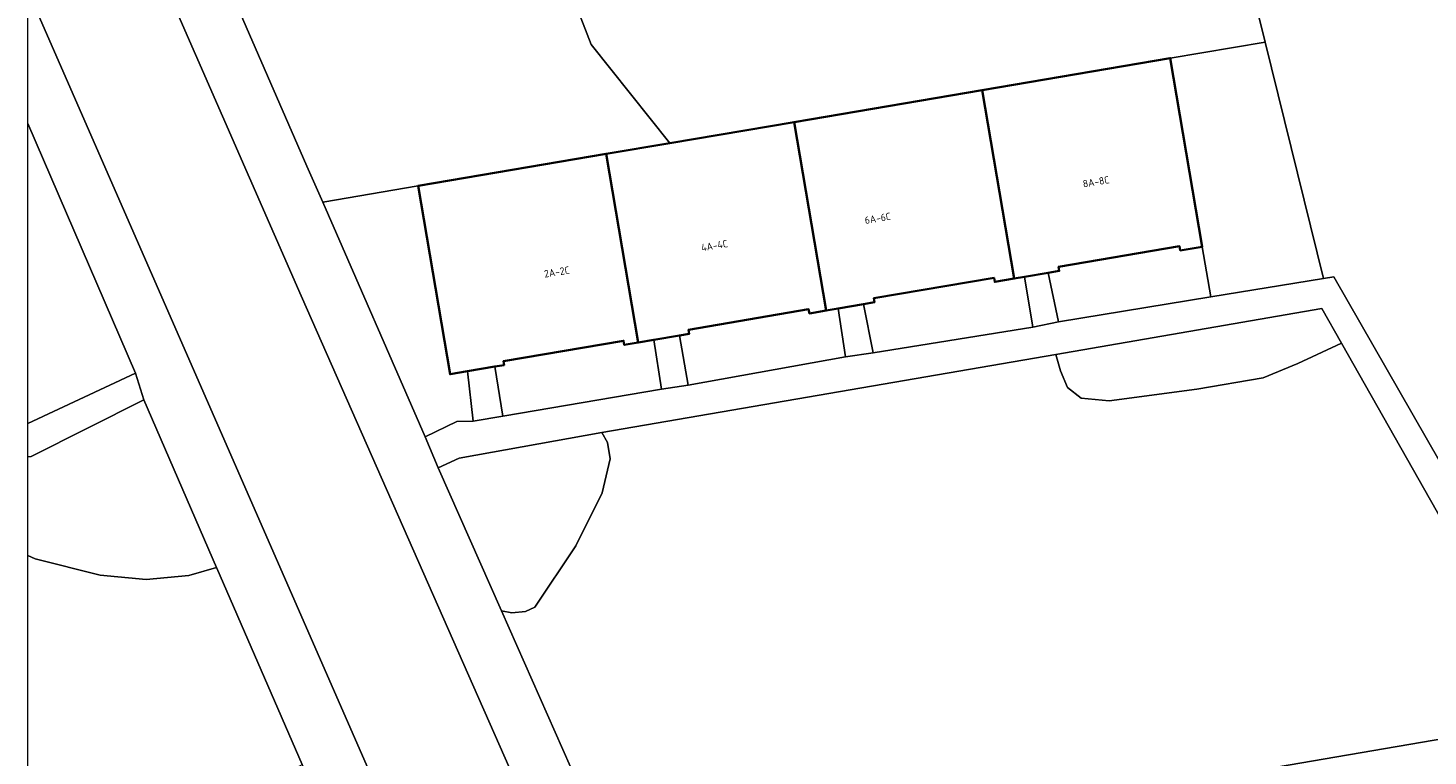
# Model space of a CAD drawing. Header units: metres. Extents: x 154991 to 155595, y 461305 to 461800.
# Tile 13 of 88: x 155002 to 155071, y 461448 to 461484. Entities that reach past the tile are written whole.
import ezdxf
from ezdxf.enums import TextEntityAlignment as Align

# ---------------------------------------------------------------- set-up
doc = ezdxf.new("R2010")
doc.units = ezdxf.units.M
for name, color, linetype, lineweight in [('B-WE-GR-BEPLANTING_CULTUUR_HEESTERS-GV', 90, 'Continuous', 18), ('B-WE-OG-BEBOUWING-GV', 7, 'Continuous', 35), ('B-WE-OG-BEBOUWING-T18', 10, 'Continuous', 18), ('B-WE-OG-TERREIN_BEGROEID-GV', 7, 'Continuous', 18), ('B-WE-OG-TERREIN_ERF-GV', 7, 'Continuous', 18), ('B-WE-VH-VERHARDING_BETONSTRAATSTEEN-GV', 7, 'Continuous', 18), ('B-WE-VH-VERHARDING_TEGEL-GV', 252, 'Continuous', 18)]:
    doc.layers.add(name, color=color, linetype=linetype, lineweight=lineweight)
doc.layers.add('X-XX-AL-HULPLIJN-G', color=210, linetype='Continuous', lineweight=18, plot=False)
doc.styles.add('NLCS-ISO-M200-T18', font='NLCS-ISO.ttf', dxfattribs={"height": 0.36})

msp = doc.modelspace()

# ---------------------------------------------------------------- linework, layer by layer
at = {"layer": 'B-WE-GR-BEPLANTING_CULTUUR_HEESTERS-GV', "flags": 128}
for points in [[(155065.859, 461471.425), (155062.992, 461483), (155058.353, 461482.212), (155059.922, 461472.977), (155060.337, 461470.523)], [(155021.855, 461463.66), (155023.409, 461464.413), (155024.207, 461464.433), (155023.935, 461466.875), (155023.082, 461466.731), (155021.515, 461475.954), (155016.842, 461475.16)], [(155025.594, 461455.134), (155026.103, 461455.041), (155026.774, 461455.102), (155027.224, 461455.313), (155029.242, 461458.321), (155030.536, 461460.925), (155030.917, 461462.584), (155030.79, 461463.379), (155030.511, 461463.869), (155023.533, 461462.613), (155022.493, 461462.138)]]:
    msp.add_lwpolyline(points, close=True, dxfattribs=at)
for points in [[(155002.41, 461464.323), (155007.674, 461466.776), (155002.41, 461479.01)], [(155002.41, 461457.844), (155002.76, 461457.688), (155005.94, 461456.887), (155008.191, 461456.683), (155010.291, 461456.87), (155011.648, 461457.259), (155008.08, 461465.479), (155002.561, 461462.699), (155002.41, 461462.68)], [(155079.564, 461445.613), (155077.179, 461449.823), (155040.955, 461443.617)]]:
    msp.add_lwpolyline(points, dxfattribs=at)
at = {"layer": 'B-WE-OG-BEBOUWING-GV', "flags": 128}
for points in [[(155051.217, 461471.499), (155052.38, 461471.697), (155052.916, 461471.788), (155052.882, 461471.988), (155058.808, 461472.995), (155058.842, 461472.794), (155059.922, 461472.977), (155058.353, 461482.212), (155049.143, 461480.647), (155050.712, 461471.414)], [(155041.502, 461469.852), (155042.085, 461469.951), (155043.331, 461470.162), (155043.862, 461470.253), (155043.828, 461470.449), (155049.722, 461471.45), (155049.755, 461471.251), (155050.712, 461471.414), (155049.143, 461480.647), (155039.934, 461479.083)], [(155039.934, 461479.083), (155033.851, 461478.049), (155030.724, 461477.518), (155032.293, 461468.284), (155033.056, 461468.414), (155034.317, 461468.628), (155034.795, 461468.71), (155034.761, 461468.909), (155040.642, 461469.909), (155040.676, 461469.711), (155041.502, 461469.852)], [(155023.935, 461466.875), (155025.274, 461467.103), (155025.725, 461467.179), (155025.694, 461467.367), (155031.577, 461468.366), (155031.611, 461468.168), (155032.293, 461468.284), (155030.724, 461477.518), (155021.515, 461475.954), (155023.082, 461466.731)]]:
    msp.add_lwpolyline(points, close=True, dxfattribs=at)
at = {"layer": 'B-WE-OG-TERREIN_BEGROEID-GV', "flags": 128}
for points in [[(155073.354, 461490.076), (155068.925, 461498.261), (155067.219, 461497.426), (155066.698, 461497.171), (155063.978, 461494.726), (155062.32, 461492.395), (155061.813, 461490.721), (155061.581, 461489.954), (155062.014, 461486.95), (155062.992, 461483), (155065.859, 461471.425)], [(155029.289, 461484.7), (155029.99, 461482.878), (155033.851, 461478.049), (155039.934, 461479.083), (155049.143, 461480.647), (155058.353, 461482.212), (155062.992, 461483), (155062.014, 461486.95)], [(155065.859, 461471.425), (155066.368, 461471.508), (155078.655, 461450.058), (155079.917, 461450.223), (155081.014, 461449.699), (155083.269, 461447.559)], [(155040.955, 461443.617), (155077.179, 461449.823), (155066.738, 461468.255), (155064.593, 461467.257), (155062.896, 461466.552), (155059.653, 461465.994), (155055.36, 461465.426), (155053.995, 461465.563), (155053.324, 461466.081), (155052.975, 461466.9), (155052.742, 461467.702), (155030.511, 461463.869), (155030.79, 461463.379), (155030.917, 461462.584), (155030.536, 461460.925), (155029.242, 461458.321), (155027.224, 461455.313), (155026.774, 461455.102), (155026.103, 461455.041), (155025.594, 461455.134), (155030.857, 461443.249)], [(155002.41, 461443.479), (155011.23, 461444.603), (155013.336, 461446.067), (155015.716, 461447.543), (155015.841, 461447.62), (155011.661, 461457.229), (155011.648, 461457.259), (155010.291, 461456.87), (155008.191, 461456.683), (155005.94, 461456.887), (155002.76, 461457.688), (155002.41, 461457.844)]]:
    msp.add_lwpolyline(points, dxfattribs=at)
for points in [[(155025.231, 461491.373), (155012.213, 461485.779), (155016.071, 461476.928), (155016.842, 461475.16), (155021.515, 461475.954), (155030.724, 461477.518), (155033.851, 461478.049), (155029.99, 461482.878), (155029.289, 461484.7), (155029.569, 461486.522), (155031.391, 461488.765), (155031.51, 461488.841), (155031.433, 461488.984), (155026.29, 461488.007), (155025.966, 461489.715)], [(155052.742, 461467.702), (155052.975, 461466.9), (155053.324, 461466.081), (155053.995, 461465.563), (155055.36, 461465.426), (155059.653, 461465.994), (155062.896, 461466.552), (155064.593, 461467.257), (155066.738, 461468.255), (155065.778, 461469.95)]]:
    msp.add_lwpolyline(points, close=True, dxfattribs=at)
at = {"layer": 'B-WE-OG-TERREIN_ERF-GV', "flags": 128}
for points in [[(155059.922, 461472.977), (155058.842, 461472.794), (155058.808, 461472.995), (155052.882, 461471.988), (155052.916, 461471.788), (155052.38, 461471.697), (155052.879, 461469.304), (155060.337, 461470.523)], [(155043.799, 461467.776), (155051.622, 461469.04), (155051.217, 461471.499), (155050.712, 461471.414), (155049.755, 461471.251), (155049.722, 461471.45), (155043.828, 461470.449), (155043.862, 461470.253), (155043.331, 461470.162)], [(155051.622, 461469.04), (155052.879, 461469.304), (155052.38, 461471.697), (155051.217, 461471.499)], [(155042.454, 461467.583), (155043.799, 461467.776), (155043.331, 461470.162), (155042.085, 461469.951)], [(155034.737, 461466.193), (155042.454, 461467.583), (155042.085, 461469.951), (155041.502, 461469.852), (155040.676, 461469.711), (155040.642, 461469.909), (155034.761, 461468.909), (155034.795, 461468.71), (155034.317, 461468.628)], [(155033.431, 461466.004), (155034.737, 461466.193), (155034.317, 461468.628), (155033.056, 461468.414)], [(155025.661, 461464.682), (155033.431, 461466.004), (155033.056, 461468.414), (155032.293, 461468.284), (155031.611, 461468.168), (155031.577, 461468.366), (155025.694, 461467.367), (155025.725, 461467.179), (155025.274, 461467.103)], [(155024.207, 461464.433), (155025.661, 461464.682), (155025.274, 461467.103), (155023.935, 461466.875)]]:
    msp.add_lwpolyline(points, close=True, dxfattribs=at)
at = {"layer": 'B-WE-VH-VERHARDING_BETONSTRAATSTEEN-GV', "flags": 128}
msp.add_lwpolyline([(155002.41, 461485.525), (155025.424, 461432.891), (155055.451, 461364.22), (155058.584, 461357.125), (155058.843, 461356.548), (155064.522, 461359.028), (155064.257, 461359.644), (155062.343, 461363.96), (155056.289, 461377.715), (155037.95, 461419.798), (155030.1, 461437.969), (155028.94, 461437.474), (155027.977, 461439.596), (155029.208, 461440.153), (155015.783, 461470.562), (155002.904, 461500), (155002.41, 461501.146)], dxfattribs=at)
at = {"layer": 'B-WE-VH-VERHARDING_TEGEL-GV', "flags": 128}
for points in [[(155030.857, 461443.249), (155025.594, 461455.134), (155022.493, 461462.138), (155021.855, 461463.66), (155016.842, 461475.16), (155016.071, 461476.928), (155012.213, 461485.779), (155011.813, 461486.696), (155010.559, 461489.473), (155010.159, 461490.39), (155005.964, 461500), (155002.41, 461508.319)], [(155002.41, 461501.146), (155002.904, 461500), (155015.783, 461470.562), (155029.208, 461440.153)], [(155015.841, 461447.62), (155022.788, 461431.739), (155023.733, 461429.579), (155024.381, 461428.107), (155028.918, 461417.711), (155032.369, 461409.831), (155039.592, 461393.305), (155040.14, 461392.083), (155044.359, 461382.577), (155048.137, 461373.931), (155052.888, 461362.975), (155056.864, 461353.866), (155057.18, 461353.142), (155059.854, 461354.145), (155059.392, 461355.327), (155058.843, 461356.548), (155058.584, 461357.125), (155055.451, 461364.22), (155025.424, 461432.891), (155002.41, 461485.525)], [(155002.41, 461479.01), (155007.674, 461466.776), (155008.08, 461465.479), (155011.648, 461457.259), (155011.661, 461457.229), (155015.841, 461447.62)], [(155080.502, 461446.835), (155078.655, 461450.058), (155066.368, 461471.508), (155065.859, 461471.425), (155060.337, 461470.523), (155052.879, 461469.304), (155051.622, 461469.04), (155043.799, 461467.776), (155042.454, 461467.583), (155034.737, 461466.193), (155033.431, 461466.004), (155025.661, 461464.682), (155024.207, 461464.433), (155023.409, 461464.413), (155021.855, 461463.66), (155022.493, 461462.138), (155023.533, 461462.613), (155030.511, 461463.869), (155052.742, 461467.702), (155065.778, 461469.95), (155066.738, 461468.255), (155077.179, 461449.823), (155079.564, 461445.613)], [(155002.41, 461462.68), (155002.561, 461462.699), (155008.08, 461465.479), (155007.674, 461466.776), (155002.41, 461464.323)]]:
    msp.add_lwpolyline(points, dxfattribs=at)
at = {"layer": 'X-XX-AL-HULPLIJN-G'}
msp.add_lwpolyline([(155584.678, 461304.911), (155002.41, 461304.911), (155002.41, 461797.142), (155584.678, 461797.142)], close=True, dxfattribs=at)

# ---------------------------------------------------------------- texts
at = {"layer": 'B-WE-OG-BEBOUWING-T18', "style": 'NLCS-ISO-M200-T18'}
for s, p in [('8A-8C', (155054.716, 461476.158)), ('6A-6C', (155044.025, 461474.369)), ('4A-4C', (155036.03, 461473.031)), ('2A-2C', (155028.312, 461471.74))]:
    msp.add_text(s, height=0.36, rotation=9.5, dxfattribs=at).set_placement(p, align=Align.MIDDLE)

doc.saveas('drawing.dxf')
